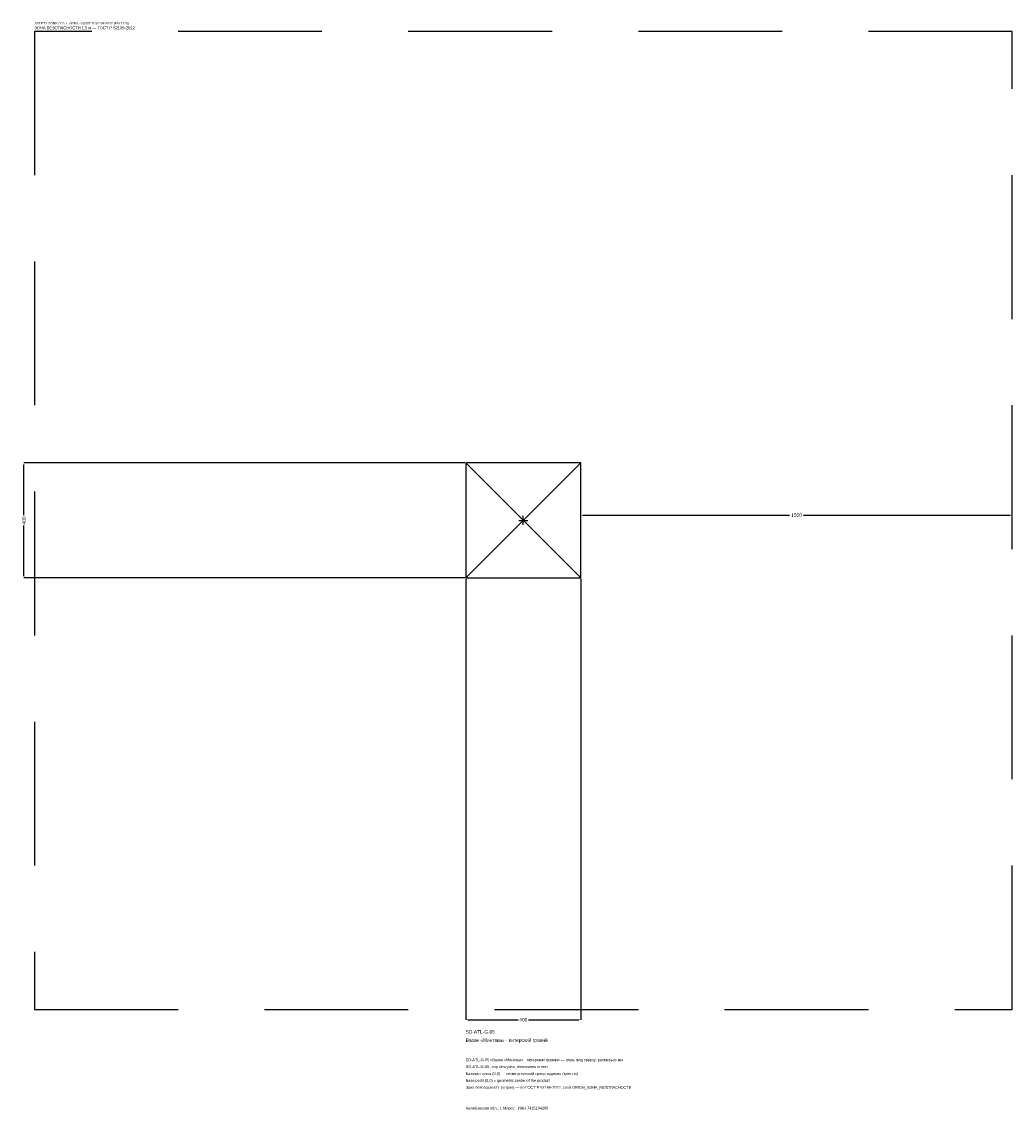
# Model space of a CAD drawing. Header units: metres. Extents: x -1744 to 1700, y -2050 to 1733.
import ezdxf

# ---------------------------------------------------------------- set-up
doc = ezdxf.new("R2010")
doc.units = ezdxf.units.M
doc.linetypes.add('DASHED', pattern=[800, 500, -300])
for name, color, linetype in [('ЗСК_ДАННЫЕ', 3, 'Continuous'), ('ЗСК_ЗОНА_БЕЗОПАСНОСТИ', 1, 'Continuous'), ('ЗСК_КОНТУР', 7, 'Continuous'), ('ЗСК_РАЗМЕРЫ', 8, 'Continuous')]:
    doc.layers.add(name, color=color, linetype=linetype)
doc.dimstyles.new('ORION', dxfattribs={"dimtxt": 12, "dimasz": 7.2, "dimexe": 1.25, "dimexo": 3.6, "dimtad": 1, "dimdec": 0, "dimcen": 2.5, "dimazin": 3, "dimtfac": 1, "dimtmove": 0, "dimatfit": 3})

# ---------------------------------------------------------------- blocks, each defined once
blk = doc.blocks.new('_CLOSEDFILLED')
at = {"color": 0, "linetype": 'BYBLOCK'}
blk.add_solid([(-1, 0.16), (0, 0), (-1, -0.16)], dxfattribs=at)
blk = doc.blocks.new('*D1')
for p, q in [((-200, -203.6), (-200, -1736)), ((200, -203.6), (200, -1736)), ((-192.8, -1736), (-18, -1736)), ((18, -1736), (192.8, -1736))]:
    blk.add_line(p, q)
at = {"layer": 'Defpoints'}
for p in [(-200, -200), (200, -200), (-200, -1736)]:
    blk.add_point(p, dxfattribs=at)
at = {"layer": 'ЗСК_РАЗМЕРЫ', "xscale": 7.199999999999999, "yscale": 7.199999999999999, "rotation": 180}
blk.add_blockref('_CLOSEDFILLED', (-200, -1736), dxfattribs=at)
at = {"layer": 'ЗСК_РАЗМЕРЫ', "xscale": 7.199999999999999, "yscale": 7.199999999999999}
blk.add_blockref('_CLOSEDFILLED', (200, -1736), dxfattribs=at)
at = {"layer": 'ЗСК_РАЗМЕРЫ', "insert": (0, -1736), "char_height": 12, "attachment_point": 5}
blk.add_mtext('400', dxfattribs=at)
blk = doc.blocks.new('*D2')
for p, q in [((-203.6, 200), (-1736, 200)), ((-1736, 18), (-1736, 192.8)), ((-1736, -192.8), (-1736, -18)), ((-203.6, -200), (-1736, -200))]:
    blk.add_line(p, q)
at = {"layer": 'Defpoints'}
for p in [(-200, 200), (-1736, -200), (-200, -200)]:
    blk.add_point(p, dxfattribs=at)
at = {"layer": 'ЗСК_РАЗМЕРЫ', "xscale": 7.199999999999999, "yscale": 7.199999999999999}
for p, rotation in [((-1736, 200), 90), ((-1736, -200), 270)]:
    blk.add_blockref('_CLOSEDFILLED', p, dxfattribs=dict(at, rotation=rotation))
at = {"layer": 'ЗСК_РАЗМЕРЫ', "insert": (-1736, 0), "char_height": 12, "attachment_point": 5, "rotation": 90}
blk.add_mtext('400', dxfattribs=at)
blk = doc.blocks.new('*D3')
for p, q in [((200, 3.6), (200, 18)), ((207.2, 18), (926, 18)), ((974, 18), (1692.8, 18)), ((1700, 3.6), (1700, 18))]:
    blk.add_line(p, q)
at = {"layer": 'Defpoints'}
for p in [(200, 18), (200, 0), (1700, 0)]:
    blk.add_point(p, dxfattribs=at)
at = {"layer": 'ЗСК_РАЗМЕРЫ', "xscale": 7.199999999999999, "yscale": 7.199999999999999, "rotation": 180}
blk.add_blockref('_CLOSEDFILLED', (200, 18), dxfattribs=at)
at = {"layer": 'ЗСК_РАЗМЕРЫ', "xscale": 7.199999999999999, "yscale": 7.199999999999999}
blk.add_blockref('_CLOSEDFILLED', (1700, 18), dxfattribs=at)
at = {"layer": 'ЗСК_РАЗМЕРЫ', "insert": (950, 18), "char_height": 12, "attachment_point": 5}
blk.add_mtext('1500', dxfattribs=at)
blk = doc.blocks.new('ОРИОН SD-ATL-G-05 Вазон Минтака · питерский гравий')
at = {"layer": 'ЗСК_ЗОНА_БЕЗОПАСНОСТИ', "linetype": 'DASHED'}
blk.add_lwpolyline([(-1700, -1700), (1700, -1700), (1700, 1700), (-1700, 1700)], close=True, dxfattribs=at)
at = {"layer": 'ЗСК_КОНТУР'}
for p, q in [((-200, -200), (200, 200)), ((-200, 200), (200, -200))]:
    blk.add_line(p, q, dxfattribs=at)
blk.add_lwpolyline([(-200, -200), (200, -200), (200, 200), (-200, 200)], close=True, dxfattribs=at)
at = {"layer": 'ЗСК_РАЗМЕРЫ'}
for p, q in [((-16, 0), (16, 0)), ((0, -16), (0, 16))]:
    blk.add_line(p, q, dxfattribs=at)
at = {"layer": 'ЗСК_ДАННЫЕ'}
for tag, p in [('АРТИКУЛ', (-200, -1784)), ('НАИМЕНОВАНИЕ', (-200, -1812.8))]:
    blk.add_attdef(tag, p, '', height=12, dxfattribs=at)
at = {"layer": 'ЗСК_ДАННЫЕ', "flags": 1}
for tag, p in [('ПРОИЗВОДИТЕЛЬ', (-200, -1841.6)), ('ТЕЛЕФОН', (-200, -1870.4)), ('САЙТ', (-200, -1928)), ('АДРЕС', (-200, -1956.8)), ('РЕКВИЗИТЫ', (-200, -1985.6)), ('ГАБАРИТЫ', (-200, -2014.4)), ('ЗОНА_БЕЗОПАСНОСТИ', (-200, -2043.2))]:
    blk.add_attdef(tag, p, '', height=12, dxfattribs=at)
at = {"layer": 'ЗСК_ЗОНА_БЕЗОПАСНОСТИ', "color": 1}
for s, height, p in [('SAFETY ZONE / FALL AREA - GOST R 52169-2012 (EN 1176)', 8.4, (-1700, 1724)), ('ЗОНА БЕЗОПАСНОСТИ 1,5 м — ГОСТ Р 52169-2012', 10.2, (-1700, 1707.2))]:
    blk.add_text(s, height=height, dxfattribs=at).set_placement(p)
at = {"layer": 'ЗСК_РАЗМЕРЫ'}
dim = blk.add_linear_dim(base=(-1736, -200), p1=(-200, -200), p2=(-200, 200), angle=90, dimstyle='ORION', dxfattribs=at)
dim.commit()
dim.dimension.update_dxf_attribs({"geometry": '*D2', "text_midpoint": (-1736, 0)})
for base, p1, p2, picture, middle in [((200, 18), (200, 0), (1700, 0), '*D3', (950, 18)), ((-200, -1736), (-200, -200), (200, -200), '*D1', (0, -1736))]:
    dim = blk.add_linear_dim(base=base, p1=p1, p2=p2, dimstyle='ORION', dxfattribs=at)
    dim.commit()
    dim.dimension.update_dxf_attribs({"geometry": picture, "text_midpoint": middle})

msp = doc.modelspace()

# ---------------------------------------------------------------- block references
msp.add_blockref('ОРИОН SD-ATL-G-05 Вазон Минтака · питерский гравий', (0, 0)).add_auto_attribs({'АРТИКУЛ': 'SD-ATL-G-05', 'НАИМЕНОВАНИЕ': 'Вазон «Минтака» · питерский гравий'})

# ---------------------------------------------------------------- texts
at = {"layer": 'ЗСК_ДАННЫЕ', "color": 3}
for s, p in [('SD-ATL-G-05 «Вазон «Минтака» · питерский гравий» — план, вид сверху, размеры в мм', (-200, -1880)), ('SD-ATL-G-05 - top view plan, dimensions in mm', (-200, -1904)), ('Челябинская обл., г. Миасс · ИНН 7415104200', (-200, -2048))]:
    msp.add_text(s, height=9.6, dxfattribs=at).set_placement(p)
at = {"layer": 'ЗСК_ДАННЫЕ', "color": 7}
for s, p in [('Базовая точка (0,0) — геометрический центр изделия (крестик)', (-200, -1928)), ('Base point (0,0) = geometric center of the product', (-200, -1952))]:
    msp.add_text(s, height=9.6, dxfattribs=at).set_placement(p)
at = {"layer": 'ЗСК_ДАННЫЕ', "color": 1}
msp.add_text('Зона безопасности (штрих) — по ГОСТ Р 52169-2012, слой ORION_ЗОНА_БЕЗОПАСНОСТИ', height=9.6, dxfattribs=at).set_placement((-200, -1976))

doc.saveas('drawing.dxf')
